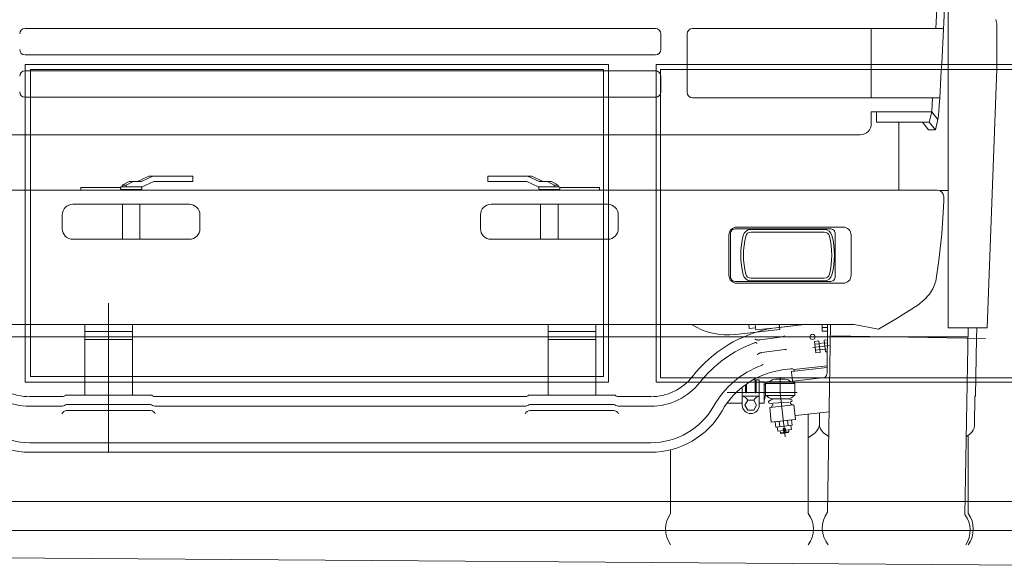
# Model space of a CAD drawing. Header units: metres. Extents: x -4 to 112, y -27 to 26.
# Tile 66 of 256: x 24.7 to 26.56, y -0.05 to 0.96. Entities that reach past the tile are written whole.
import ezdxf

# ---------------------------------------------------------------- set-up
doc = ezdxf.new("R2010")
doc.units = ezdxf.units.M
doc.header["$MEASUREMENT"] = 0
for name, color, linetype in [('10 Wand außen', 7, 'Continuous'), ('60 Auffüllung gesamt', 7, 'Continuous'), ('94 Genehmigungsplanung Bemaßung', 7, 'Continuous')]:
    doc.layers.add(name, color=color, linetype=linetype)
doc.styles.add('ERSTELLTER_STIL_2', font='arial.ttf')
doc.dimstyles.new('ERSTELLTER_STIL__1', dxfattribs={"dimtxt": 0.25, "dimasz": 0.19, "dimexe": 0.18, "dimexo": 0.1, "dimgap": 0, "dimtad": 1, "dimtih": 1, "dimtoh": 1, "dimzin": 0, "dimdsep": 46, "dimtxsty": 'ERSTELLTER_STIL_2', "dimblk": 'ARROWHEAD_6', "dimblk1": 'ARROWHEAD_6', "dimblk2": 'ARROWHEAD_6', "dimcen": 0.09, "dimclrd": 7, "dimclre": 7, "dimclrt": 7, "dimazin": 0, "dimtfac": 1, "dimtdec": 4, "dimtmove": 0, "dimatfit": 3, "dimfxl": 1, "dimtolj": 1, "dimtzin": 0, "dimarcsym": 0})

# ---------------------------------------------------------------- blocks, each defined once
blk = doc.blocks.new('*D38', base_point=(27236.1321, 0))
at = {"layer": '94 Genehmigungsplanung Bemaßung', "color": 7, "linetype": 'Continuous', "lineweight": 13}
for p, q in [((17.3411, 9.2531), (17.3411, 9.6281)), ((58.1625, 9.2531), (58.1625, 9.6281)), ((17.4411, 9.5406), (17.2411, 9.3406)), ((58.0625, 9.3406), (58.2625, 9.5406)), ((17.1911, 9.4406), (17.3411, 9.4406)), ((17.3411, 9.4406), (58.1625, 9.4406)), ((58.1625, 9.4406), (58.3125, 9.4406))]:
    blk.add_line(p, q, dxfattribs=at)
at = {"layer": '94 Genehmigungsplanung Bemaßung', "color": 7, "lineweight": 13, "insert": (37.3228, 9.4906), "char_height": 0.25, "attachment_point": 7, "style": 'ERSTELLTER_STIL_2'}
blk.add_mtext('\\A1;{\\pql;\\fArial|b0|i0|c0|p0;\\W1.000000;40,82}', dxfattribs=at)
blk = doc.blocks.new('ARROWHEAD_6')
at = {"color": 0, "linetype": 'Continuous', "lineweight": 0}
for p, q in [((-0.5, -0.5), (0.5, 0.5)), ((0, 0), (-1, 0))]:
    blk.add_line(p, q, dxfattribs=at)

msp = doc.modelspace()

# ---------------------------------------------------------------- linework, layer by layer
at = {"color": 7, "linetype": 'Continuous', "lineweight": 13}
for p, q in [((26.4524, 0.9998), (26.4524, 0.3821)), ((26.5442, 0.9529), (26.5442, 0.8715)), ((25.9005, 0.9472), (24.7112, 0.9472)), ((25.9104, 0.9372), (25.9104, 0.9073)), ((25.9604, 0.9372), (25.9604, 0.8264)), ((26.4437, 0.9472), (25.9704, 0.9472)), ((26.3074, 0.8164), (26.3074, 0.9472)), ((25.9005, 0.8973), (24.7112, 0.8973)), ((26.4298, 0.8795), (25.9604, 0.8795)), ((25.9005, 0.8673), (24.7112, 0.8673)), ((25.9104, 0.8573), (25.9104, 0.8274)), ((26.5263, 0.3821), (26.5442, 0.8712)), ((25.9005, 0.8174), (24.7112, 0.8174)), ((25.9704, 0.8164), (26.4366, 0.8164)), ((26.4219, 0.7896), (26.3074, 0.7896)), ((26.3074, 0.7896), (26.3074, 0.7676)), ((26.3175, 0.7896), (26.3175, 0.7706)), ((26.4219, 0.7896), (26.4169, 0.7706)), ((26.4219, 0.7896), (26.4334, 0.7751)), ((26.4169, 0.7706), (26.3175, 0.7706)), ((26.3595, 0.6422), (26.3595, 0.7706)), ((26.4039, 0.7706), (26.4154, 0.7561)), ((26.4169, 0.7706), (26.4284, 0.7561)), ((26.4334, 0.7751), (26.4284, 0.7561)), ((24.3251, 0.7467), (25.3058, 0.7467)), ((25.3058, 0.7467), (26.2866, 0.7467)), ((26.4154, 0.7561), (26.4284, 0.7561)), ((24.8946, 0.6513), (24.9076, 0.6582)), ((24.8946, 0.6513), (24.9021, 0.6513)), ((24.8946, 0.6483), (24.8946, 0.6513)), ((24.9021, 0.6513), (24.9151, 0.6582)), ((24.9021, 0.6483), (24.9021, 0.6513)), ((24.9076, 0.6582), (24.9307, 0.6582)), ((24.9232, 0.6582), (24.9448, 0.6682)), ((24.9307, 0.6582), (24.9523, 0.6682)), ((24.9324, 0.6483), (24.954, 0.6582)), ((24.9448, 0.6682), (25.0275, 0.6682)), ((24.954, 0.6582), (25.0275, 0.6582)), ((25.0275, 0.6582), (25.0275, 0.6682)), ((25.6668, 0.6682), (25.5841, 0.6682)), ((25.5841, 0.6582), (25.5841, 0.6682)), ((25.6576, 0.6582), (25.5841, 0.6582)), ((25.6793, 0.6483), (25.6576, 0.6582)), ((25.6809, 0.6582), (25.6593, 0.6682)), ((25.6884, 0.6582), (25.6668, 0.6682)), ((25.7041, 0.6582), (25.6809, 0.6582)), ((25.7095, 0.6513), (25.6966, 0.6582)), ((25.717, 0.6513), (25.7041, 0.6582)), ((25.7095, 0.6483), (25.7095, 0.6513)), ((25.717, 0.6513), (25.7095, 0.6513)), ((25.717, 0.6483), (25.717, 0.6513)), ((25.3058, 0.6422), (24.1797, 0.6422)), ((24.8164, 0.6422), (24.1797, 0.6422)), ((24.8914, 0.6472), (24.8164, 0.6472)), ((24.8164, 0.6422), (24.8164, 0.6472)), ((24.8913, 0.6448), (24.8913, 0.6468)), ((24.8928, 0.6483), (24.9324, 0.6483)), ((24.8928, 0.6433), (24.9298, 0.6433)), ((24.8948, 0.6423), (24.8948, 0.6422)), ((24.9278, 0.6423), (24.9278, 0.6422)), ((24.9313, 0.6448), (24.9313, 0.6468)), ((25.3058, 0.6422), (26.4319, 0.6422)), ((25.7188, 0.6483), (25.6793, 0.6483)), ((25.6803, 0.6448), (25.6803, 0.6468)), ((25.7188, 0.6433), (25.6818, 0.6433)), ((25.6838, 0.6423), (25.6838, 0.6422)), ((25.7168, 0.6423), (25.7168, 0.6422)), ((25.7202, 0.6472), (25.7952, 0.6472)), ((25.7203, 0.6448), (25.7203, 0.6468)), ((25.7952, 0.6422), (25.7952, 0.6472)), ((25.7952, 0.6422), (26.4319, 0.6422)), ((26.4524, 0.6415), (26.4361, 0.6415)), ((25.0212, 0.6153), (24.8014, 0.6153)), ((24.8948, 0.6153), (24.8948, 0.5493)), ((24.9278, 0.6153), (24.9278, 0.5493)), ((25.5904, 0.6153), (25.8102, 0.6153)), ((25.6838, 0.6153), (25.6838, 0.5493)), ((25.7168, 0.6153), (25.7168, 0.5493)), ((26.4439, 0.6093), (26.4444, 0.6237)), ((26.4444, 0.6237), (26.4444, 0.6297)), ((24.7815, 0.5693), (24.7815, 0.5953)), ((25.0411, 0.5693), (25.0411, 0.5953)), ((25.5705, 0.5693), (25.5705, 0.5953)), ((25.8301, 0.5693), (25.8301, 0.5953)), ((26.4406, 0.5593), (26.4439, 0.6093)), ((26.0805, 0.5678), (26.2189, 0.5678)), ((26.0805, 0.5628), (26.2189, 0.5628)), ((26.1358, 0.5693), (26.1358, 0.5678)), ((26.1378, 0.5693), (26.1378, 0.5678)), ((26.1407, 0.5693), (26.1407, 0.5678)), ((26.1587, 0.5693), (26.1587, 0.5678)), ((26.1617, 0.5693), (26.1617, 0.5678)), ((26.1637, 0.5693), (26.1637, 0.5678)), ((26.4353, 0.5094), (26.4406, 0.5593)), ((25.0212, 0.5493), (24.8014, 0.5493)), ((25.5904, 0.5493), (25.8102, 0.5493)), ((26.4296, 0.4704), (26.4353, 0.5094)), ((26.2189, 0.4759), (26.0805, 0.4759)), ((26.2189, 0.4709), (26.0805, 0.4709)), ((26.4239, 0.4555), (26.4296, 0.4704)), ((26.4177, 0.4455), (26.4239, 0.4555)), ((24.8689, 0.1474), (24.8689, 0.429)), ((26.3953, 0.425), (26.4072, 0.435)), ((26.4072, 0.435), (26.4177, 0.4455)), ((26.3567, 0.4005), (26.3953, 0.425)), ((26.321, 0.3796), (26.3567, 0.4005)), ((25.3058, 0.3885), (24.3365, 0.3885)), ((24.8239, 0.2553), (24.8239, 0.3885)), ((24.8239, 0.3751), (24.9138, 0.3751)), ((24.9138, 0.2553), (24.9138, 0.3885)), ((25.3058, 0.3885), (26.2751, 0.3885)), ((25.6978, 0.2553), (25.6978, 0.3885)), ((25.7877, 0.3751), (25.6978, 0.3751)), ((25.7877, 0.2553), (25.7877, 0.3885)), ((26.1348, 0.3792), (26.0516, 0.3697)), ((26.0764, 0.3885), (26.0773, 0.3811)), ((26.0892, 0.3824), (26.0773, 0.3811)), ((26.0885, 0.3885), (26.0897, 0.3781)), ((26.1343, 0.3831), (26.0897, 0.3781)), ((26.1818, 0.3885), (26.1217, 0.3817)), ((26.1337, 0.3885), (26.1348, 0.3792)), ((26.1818, 0.3885), (26.1343, 0.3831)), ((26.2148, 0.3761), (26.2149, 0.3885)), ((26.2248, 0.3829), (26.2148, 0.383)), ((26.2247, 0.376), (26.2148, 0.3761)), ((26.2241, 0.2976), (26.2248, 0.3885)), ((26.2309, 0.3885), (26.2247, 0.0342)), ((26.321, 0.3796), (26.2751, 0.3885)), ((26.4524, 0.3821), (26.5263, 0.3821)), ((26.4905, 0.3821), (26.4843, 0.0297)), ((26.5061, 0.3625), (26.5065, 0.3821)), ((26.4903, 0.3651), (24.1213, 0.3651)), ((24.8239, 0.3601), (24.9138, 0.3601)), ((25.7877, 0.3601), (25.6978, 0.3601)), ((26.141, 0.3655), (26.0977, 0.3594)), ((26.2005, 0.3565), (26.2085, 0.3574)), ((26.2005, 0.3565), (26.203, 0.3348)), ((26.2085, 0.3574), (26.2109, 0.3357)), ((26.2189, 0.3536), (26.209, 0.3525)), ((26.2184, 0.3586), (26.2246, 0.3593)), ((26.2184, 0.3586), (26.2209, 0.3368)), ((26.219, 0.3531), (26.2245, 0.3538)), ((26.5232, 0.3622), (26.2323, 0.3673)), ((26.5061, 0.3625), (26.5042, 0.2539)), ((26.1444, 0.3416), (26.101, 0.3355)), ((26.1972, 0.3451), (26.2279, 0.3486)), ((26.2011, 0.3511), (26.2091, 0.352)), ((26.2024, 0.3402), (26.2103, 0.3411)), ((26.203, 0.3348), (26.2109, 0.3357)), ((26.2203, 0.3417), (26.2104, 0.3406)), ((26.2202, 0.3422), (26.2244, 0.3427)), ((26.2209, 0.3368), (26.2244, 0.3372)), ((26.1555, 0.305), (26.1393, 0.3027)), ((26.157, 0.2988), (26.1589, 0.2824)), ((26.1579, 0.2999), (26.2241, 0.3074)), ((26.2242, 0.3104), (26.1615, 0.3033)), ((26.1615, 0.3033), (26.1618, 0.3003)), ((26.0883, 0.2842), (26.0848, 0.2842)), ((26.0883, 0.2842), (26.0883, 0.2602)), ((26.0903, 0.2842), (26.0903, 0.2602)), ((26.0963, 0.2842), (26.0903, 0.2842)), ((26.0963, 0.2842), (26.0963, 0.2363)), ((26.1052, 0.2802), (26.0963, 0.2802)), ((26.1052, 0.2802), (26.1052, 0.2403)), ((26.1082, 0.2772), (26.1112, 0.2802)), ((26.1603, 0.2802), (26.1112, 0.2802)), ((26.1447, 0.2852), (26.1268, 0.2852)), ((26.1358, 0.2602), (26.1358, 0.2889)), ((26.16, 0.2815), (26.1583, 0.2802)), ((26.16, 0.2815), (26.22, 0.2884)), ((26.1603, 0.2802), (26.1633, 0.2772)), ((26.1677, 0.2602), (26.0355, 0.2602)), ((26.0643, 0.2704), (26.0643, 0.2363)), ((26.0703, 0.2749), (26.0703, 0.2602)), ((26.0723, 0.2764), (26.0723, 0.2602)), ((26.1082, 0.2752), (26.1052, 0.2752)), ((26.1082, 0.2772), (26.1082, 0.2543)), ((26.1633, 0.2772), (26.1082, 0.2772)), ((26.1453, 0.1766), (26.1358, 0.2602)), ((26.1633, 0.2772), (26.1633, 0.2543)), ((24.7201, 0.2523), (24.7818, 0.2523)), ((24.787, 0.2553), (24.9508, 0.2553)), ((24.9559, 0.2523), (25.3058, 0.2523)), ((25.6557, 0.2523), (25.3058, 0.2523)), ((25.8247, 0.2553), (25.6609, 0.2553)), ((25.8916, 0.2523), (25.8298, 0.2523)), ((26.0643, 0.2533), (26.0963, 0.2533)), ((26.1082, 0.2543), (26.1052, 0.2453)), ((26.1633, 0.2543), (26.1082, 0.2543)), ((26.1218, 0.2483), (26.1145, 0.244)), ((26.1497, 0.2483), (26.1218, 0.2483)), ((26.1231, 0.24), (26.1523, 0.2419)), ((26.1497, 0.2483), (26.1567, 0.247)), ((26.1568, 0.2431), (26.1563, 0.243)), ((26.5022, 0.1978), (26.5032, 0.2529)), ((26.5032, 0.2529), (26.5042, 0.2539)), ((24.7201, 0.2343), (24.7818, 0.2343)), ((24.7897, 0.2373), (24.948, 0.2373)), ((24.7897, 0.226), (24.948, 0.226)), ((24.9559, 0.2343), (25.3058, 0.2343)), ((25.6557, 0.2343), (25.3058, 0.2343)), ((25.8219, 0.2373), (25.6636, 0.2373)), ((25.8219, 0.226), (25.6636, 0.226)), ((25.8916, 0.2343), (25.8298, 0.2343)), ((26.0643, 0.2403), (26.0355, 0.2403)), ((26.1052, 0.2403), (26.0963, 0.2403)), ((26.1151, 0.2403), (26.1203, 0.2392)), ((26.1159, 0.2318), (26.1615, 0.237)), ((26.119, 0.204), (26.1159, 0.2318)), ((26.1215, 0.2362), (26.1189, 0.2321)), ((26.1554, 0.2396), (26.1586, 0.2366)), ((26.1647, 0.2092), (26.1615, 0.237)), ((26.165, 0.2168), (26.228, 0.2239)), ((26.119, 0.204), (26.1647, 0.2092)), ((26.1573, 0.2083), (26.1264, 0.2048)), ((26.1275, 0.1949), (26.1264, 0.2048)), ((26.1353, 0.1958), (26.1341, 0.2057)), ((26.1507, 0.1975), (26.1496, 0.2075)), ((26.1585, 0.1984), (26.1573, 0.2083)), ((26.1887, 0.2195), (26.1887, 0.0319)), ((26.2097, 0.2218), (26.2097, 0.2003)), ((26.1585, 0.1984), (26.1275, 0.1949)), ((26.131, 0.1873), (26.1301, 0.1952)), ((26.1419, 0.1885), (26.131, 0.1873)), ((26.1364, 0.1839), (26.136, 0.1878)), ((26.1454, 0.1929), (26.1415, 0.1925)), ((26.1415, 0.1925), (26.1423, 0.1855)), ((26.1423, 0.1855), (26.1462, 0.186)), ((26.1462, 0.186), (26.1454, 0.1929)), ((26.1568, 0.1902), (26.1459, 0.189)), ((26.1523, 0.1857), (26.1518, 0.1896)), ((26.1568, 0.1902), (26.1559, 0.1981)), ((26.1523, 0.1857), (26.1364, 0.1839)), ((26.1364, 0.1839), (26.1375, 0.183)), ((26.1514, 0.1846), (26.1375, 0.183)), ((26.1514, 0.1846), (26.1523, 0.1857)), ((26.1887, 0.1746), (26.2017, 0.1843)), ((26.2272, 0.1772), (26.2177, 0.1843)), ((26.4869, 0.1768), (26.494, 0.1819)), ((26.4903, 0.1793), (26.4903, 0.0319)), ((24.7201, 0.1654), (25.3058, 0.1654)), ((25.8916, 0.1654), (25.3058, 0.1654)), ((25.929, 0.152), (25.929, 0.0319)), ((24.7201, 0.1474), (25.3058, 0.1474)), ((25.8916, 0.1474), (25.3058, 0.1474))]:
    msp.add_line(p, q, dxfattribs=at)
for points in [[(26.4034, 1.5801, -0.029085), (26.4306, 1.3289, -0.014079), (26.4346, 1.1441, -0.010326), (26.4293, 0.9472)], [(26.4458, 0.9978, -0.007076), (26.4349, 0.7896, -0.018251), (26.4334, 0.7751)]]:
    msp.add_lwpolyline(points, format="xyb", dxfattribs=at)
msp.add_lwpolyline([(26.423, 0.8164), (26.4219, 0.7896)], dxfattribs=at)
for points in [[(26.0539, 0.4664, -0.414214), (26.0389, 0.4814), (26.0389, 0.5573, -0.414214), (26.0539, 0.5723), (26.2546, 0.5723, -0.414214), (26.2696, 0.5573), (26.2696, 0.4814, -0.414214), (26.2546, 0.4664)], [(26.0519, 0.4694), (26.2296, 0.4694, 0.414214), (26.2396, 0.4794), (26.2396, 0.5593, 0.414214), (26.2296, 0.5693), (26.0519, 0.5693, 0.414214), (26.0419, 0.5593), (26.0419, 0.4794, 0.414214)]]:
    msp.add_lwpolyline(points, format="xyb", close=True, dxfattribs=at)
at = {"color": 7, "linetype": 'Continuous', "lineweight": 13, "flags": 128}
for points in [[(26.0875, 0.3539), (26.0875, 0.3539), (26.0876, 0.3539), (26.0876, 0.354), (26.0876, 0.354), (26.0877, 0.354), (26.0877, 0.354), (26.0877, 0.354), (26.0878, 0.354), (26.0878, 0.354), (26.0878, 0.354), (26.0879, 0.354), (26.0879, 0.354), (26.0879, 0.3541), (26.088, 0.3541), (26.088, 0.3541), (26.088, 0.3541), (26.0881, 0.3541), (26.0881, 0.3541), (26.0881, 0.3541), (26.0882, 0.3541), (26.0882, 0.3541), (26.0882, 0.3541), (26.0883, 0.3541), (26.0883, 0.3542), (26.0883, 0.3542), (26.0883, 0.3542), (26.0884, 0.3542), (26.0884, 0.3542), (26.0884, 0.3542), (26.0885, 0.3542), (26.0885, 0.3542), (26.0885, 0.3542), (26.0886, 0.3542), (26.0886, 0.3542), (26.0886, 0.3542), (26.0887, 0.3542), (26.0887, 0.3543), (26.0887, 0.3543), (26.0888, 0.3543), (26.0888, 0.3543), (26.0888, 0.3543), (26.0889, 0.3543), (26.0889, 0.3543), (26.0889, 0.3543), (26.089, 0.3543), (26.089, 0.3543), (26.089, 0.3543), (26.089, 0.3543), (26.0891, 0.3543), (26.0891, 0.3543), (26.0891, 0.3543), (26.0892, 0.3543), (26.0892, 0.3543), (26.0892, 0.3543), (26.0893, 0.3543), (26.0893, 0.3543), (26.0893, 0.3543), (26.0893, 0.3543), (26.0894, 0.3543), (26.0894, 0.3543), (26.0894, 0.3543), (26.0895, 0.3543), (26.0895, 0.3543), (26.0895, 0.3543), (26.0896, 0.3543), (26.0896, 0.3543), (26.0896, 0.3543), (26.0896, 0.3543), (26.0897, 0.3543), (26.0897, 0.3543), (26.0897, 0.3543), (26.0898, 0.3543), (26.0898, 0.3543), (26.0898, 0.3543), (26.0898, 0.3543), (26.0899, 0.3543), (26.0899, 0.3543), (26.0899, 0.3543), (26.09, 0.3543), (26.09, 0.3543), (26.09, 0.3543), (26.09, 0.3543), (26.0901, 0.3543), (26.0901, 0.3542), (26.0901, 0.3542), (26.0901, 0.3542), (26.0902, 0.3542), (26.0902, 0.3542), (26.0902, 0.3542), (26.0903, 0.3542), (26.0903, 0.3542), (26.0903, 0.3542), (26.0903, 0.3542), (26.0904, 0.3541), (26.0904, 0.3541), (26.0904, 0.3541), (26.0904, 0.3541), (26.0905, 0.3541), (26.0905, 0.3541), (26.0905, 0.3541), (26.0905, 0.354), (26.0906, 0.354), (26.0906, 0.354), (26.0906, 0.354), (26.0906, 0.354), (26.0907, 0.354), (26.0907, 0.3539), (26.0907, 0.3539), (26.0907, 0.3539), (26.0908, 0.3539), (26.0908, 0.3539), (26.0908, 0.3539), (26.0908, 0.3538), (26.0909, 0.3538), (26.0909, 0.3538), (26.0909, 0.3538), (26.0909, 0.3538), (26.091, 0.3537), (26.091, 0.3537), (26.091, 0.3537), (26.091, 0.3537), (26.091, 0.3537), (26.0911, 0.3536), (26.0911, 0.3536), (26.0911, 0.3536), (26.0911, 0.3536), (26.0912, 0.3535), (26.0912, 0.3535), (26.0912, 0.3535), (26.0912, 0.3535), (26.0913, 0.3535), (26.0913, 0.3534), (26.0913, 0.3534), (26.0913, 0.3534), (26.0913, 0.3534), (26.0914, 0.3533), (26.0914, 0.3533), (26.0914, 0.3533), (26.0914, 0.3533), (26.0915, 0.3532), (26.0915, 0.3532), (26.0915, 0.3532), (26.0915, 0.3532), (26.0916, 0.3531), (26.0916, 0.3531), (26.0916, 0.3531), (26.0916, 0.3531), (26.0916, 0.353), (26.0917, 0.353), (26.0917, 0.353), (26.0917, 0.353), (26.0917, 0.3529), (26.0918, 0.3529), (26.0918, 0.3529), (26.0918, 0.3529), (26.0918, 0.3528), (26.0918, 0.3528), (26.0919, 0.3528), (26.0919, 0.3528), (26.0919, 0.3527)], [(26.0977, 0.3594), (26.0976, 0.3594), (26.0976, 0.3594), (26.0975, 0.3594), (26.0974, 0.3594), (26.0974, 0.3593), (26.0973, 0.3593), (26.0973, 0.3593), (26.0972, 0.3593), (26.0971, 0.3593), (26.0971, 0.3593), (26.097, 0.3593), (26.0969, 0.3593), (26.0969, 0.3593), (26.0968, 0.3593), (26.0968, 0.3593), (26.0967, 0.3593), (26.0966, 0.3593), (26.0966, 0.3593), (26.0965, 0.3593), (26.0964, 0.3593), (26.0964, 0.3593), (26.0963, 0.3593), (26.0963, 0.3593), (26.0962, 0.3593), (26.0961, 0.3593), (26.0961, 0.3593), (26.096, 0.3593), (26.096, 0.3593), (26.0959, 0.3593), (26.0958, 0.3592), (26.0958, 0.3592), (26.0957, 0.3592), (26.0956, 0.3592), (26.0956, 0.3592), (26.0955, 0.3592), (26.0955, 0.3592), (26.0954, 0.3592), (26.0953, 0.3592), (26.0953, 0.3592), (26.0952, 0.3592), (26.0952, 0.3592), (26.0951, 0.3592), (26.095, 0.3592), (26.095, 0.3592), (26.0949, 0.3592), (26.0948, 0.3592), (26.0948, 0.3592), (26.0947, 0.3592), (26.0947, 0.3592), (26.0946, 0.3592), (26.0945, 0.3592), (26.0945, 0.3592), (26.0944, 0.3592), (26.0944, 0.3592), (26.0943, 0.3592), (26.0942, 0.3592), (26.0942, 0.3592), (26.0941, 0.3592), (26.0941, 0.3592), (26.094, 0.3592), (26.0939, 0.3592), (26.0939, 0.3592), (26.0938, 0.3592), (26.0937, 0.3592), (26.0937, 0.3592), (26.0936, 0.3592), (26.0936, 0.3592), (26.0935, 0.3592), (26.0934, 0.3593), (26.0934, 0.3593), (26.0933, 0.3593), (26.0933, 0.3593), (26.0932, 0.3593), (26.0931, 0.3593), (26.0931, 0.3593), (26.093, 0.3593), (26.093, 0.3593), (26.0929, 0.3593), (26.0928, 0.3593), (26.0928, 0.3593), (26.0927, 0.3593), (26.0927, 0.3593), (26.0926, 0.3593), (26.0925, 0.3593), (26.0925, 0.3593), (26.0924, 0.3594), (26.0924, 0.3594), (26.0923, 0.3594), (26.0923, 0.3594), (26.0922, 0.3594), (26.0921, 0.3594), (26.0921, 0.3594), (26.092, 0.3594), (26.092, 0.3594), (26.0919, 0.3594), (26.0918, 0.3595), (26.0918, 0.3595), (26.0917, 0.3595), (26.0917, 0.3595), (26.0916, 0.3595), (26.0915, 0.3595), (26.0915, 0.3595), (26.0914, 0.3595), (26.0914, 0.3596), (26.0913, 0.3596), (26.0913, 0.3596), (26.0912, 0.3596), (26.0911, 0.3596), (26.0911, 0.3596), (26.091, 0.3597), (26.091, 0.3597), (26.0909, 0.3597), (26.0908, 0.3597), (26.0908, 0.3597), (26.0907, 0.3597), (26.0907, 0.3598), (26.0906, 0.3598), (26.0906, 0.3598), (26.0905, 0.3598), (26.0904, 0.3598), (26.0904, 0.3599), (26.0903, 0.3599), (26.0903, 0.3599), (26.0902, 0.3599), (26.0902, 0.3599), (26.0901, 0.36), (26.09, 0.36), (26.09, 0.36), (26.0899, 0.36), (26.0899, 0.36), (26.0898, 0.3601), (26.0898, 0.3601), (26.0897, 0.3601), (26.0896, 0.3601), (26.0896, 0.3602), (26.0895, 0.3602), (26.0895, 0.3602), (26.0894, 0.3602), (26.0894, 0.3603), (26.0893, 0.3603), (26.0893, 0.3603), (26.0892, 0.3603), (26.0891, 0.3603), (26.0891, 0.3604), (26.089, 0.3604), (26.089, 0.3604), (26.0889, 0.3604), (26.0889, 0.3605), (26.0888, 0.3605), (26.0887, 0.3605), (26.0887, 0.3605), (26.0886, 0.3606), (26.0886, 0.3606), (26.0885, 0.3606), (26.0885, 0.3606), (26.0884, 0.3607), (26.0883, 0.3607), (26.0883, 0.3607), (26.0882, 0.3607), (26.0882, 0.3608)], [(26.141, 0.3655), (26.1411, 0.3655), (26.1411, 0.3655), (26.1411, 0.3655), (26.1411, 0.3655), (26.1411, 0.3655), (26.1412, 0.3655), (26.1412, 0.3655), (26.1412, 0.3655), (26.1412, 0.3655), (26.1413, 0.3655), (26.1413, 0.3655), (26.1413, 0.3655), (26.1413, 0.3655), (26.1413, 0.3655), (26.1414, 0.3656), (26.1414, 0.3656), (26.1414, 0.3656), (26.1414, 0.3656), (26.1414, 0.3656), (26.1415, 0.3656), (26.1415, 0.3656), (26.1415, 0.3656), (26.1415, 0.3656), (26.1415, 0.3656), (26.1416, 0.3656), (26.1416, 0.3656), (26.1416, 0.3656), (26.1416, 0.3656), (26.1416, 0.3656), (26.1417, 0.3656), (26.1417, 0.3657), (26.1417, 0.3657), (26.1417, 0.3657), (26.1417, 0.3657), (26.1418, 0.3657), (26.1418, 0.3657), (26.1418, 0.3657), (26.1418, 0.3657), (26.1418, 0.3657), (26.1419, 0.3657), (26.1419, 0.3657), (26.1419, 0.3657), (26.1419, 0.3657), (26.1419, 0.3657), (26.1419, 0.3658), (26.142, 0.3658), (26.142, 0.3658), (26.142, 0.3658), (26.142, 0.3658), (26.142, 0.3658), (26.1421, 0.3658), (26.1421, 0.3658), (26.1421, 0.3658), (26.1421, 0.3658), (26.1421, 0.3658), (26.1422, 0.3658), (26.1422, 0.3659), (26.1422, 0.3659), (26.1422, 0.3659), (26.1422, 0.3659), (26.1422, 0.3659), (26.1423, 0.3659), (26.1423, 0.3659), (26.1423, 0.3659), (26.1423, 0.3659), (26.1423, 0.3659), (26.1424, 0.3659), (26.1424, 0.3659), (26.1424, 0.366), (26.1424, 0.366), (26.1424, 0.366), (26.1424, 0.366), (26.1425, 0.366), (26.1425, 0.366), (26.1425, 0.366), (26.1425, 0.366), (26.1425, 0.366), (26.1426, 0.366), (26.1426, 0.3661), (26.1426, 0.3661), (26.1426, 0.3661), (26.1426, 0.3661), (26.1426, 0.3661), (26.1427, 0.3661), (26.1427, 0.3661), (26.1427, 0.3661), (26.1427, 0.3661), (26.1427, 0.3662), (26.1427, 0.3662), (26.1428, 0.3662), (26.1428, 0.3662), (26.1428, 0.3662), (26.1428, 0.3662), (26.1428, 0.3662), (26.1428, 0.3662), (26.1429, 0.3663), (26.1429, 0.3663), (26.1429, 0.3663), (26.1429, 0.3663), (26.1429, 0.3663), (26.1429, 0.3663), (26.1429, 0.3663), (26.143, 0.3663), (26.143, 0.3664), (26.143, 0.3664), (26.143, 0.3664), (26.143, 0.3664), (26.143, 0.3664), (26.143, 0.3664), (26.1431, 0.3664), (26.1431, 0.3665), (26.1431, 0.3665), (26.1431, 0.3665), (26.1431, 0.3665), (26.1431, 0.3665), (26.1432, 0.3665), (26.1432, 0.3665), (26.1432, 0.3666), (26.1432, 0.3666), (26.1432, 0.3666), (26.1432, 0.3666), (26.1432, 0.3666), (26.1433, 0.3666), (26.1433, 0.3667), (26.1433, 0.3667), (26.1433, 0.3667), (26.1433, 0.3667), (26.1433, 0.3667), (26.1433, 0.3667), (26.1433, 0.3667), (26.1434, 0.3668), (26.1434, 0.3668), (26.1434, 0.3668), (26.1434, 0.3668), (26.1434, 0.3668), (26.1434, 0.3668), (26.1434, 0.3669), (26.1435, 0.3669), (26.1435, 0.3669), (26.1435, 0.3669), (26.1435, 0.3669), (26.1435, 0.3669), (26.1435, 0.367), (26.1435, 0.367), (26.1436, 0.367), (26.1436, 0.367), (26.1436, 0.367), (26.1436, 0.367), (26.1436, 0.367), (26.1436, 0.3671), (26.1436, 0.3671), (26.1436, 0.3671), (26.1437, 0.3671), (26.1437, 0.3671), (26.1437, 0.3671), (26.1437, 0.3672), (26.1437, 0.3672), (26.1437, 0.3672), (26.1437, 0.3672), (26.1438, 0.3672)], [(26.101, 0.3355), (26.101, 0.3355), (26.1009, 0.3355), (26.1009, 0.3355), (26.1008, 0.3355), (26.1007, 0.3355), (26.1007, 0.3354), (26.1006, 0.3354), (26.1006, 0.3354), (26.1005, 0.3354), (26.1004, 0.3354), (26.1004, 0.3354), (26.1003, 0.3354), (26.1002, 0.3354), (26.1002, 0.3353), (26.1001, 0.3353), (26.1001, 0.3353), (26.1, 0.3353), (26.0999, 0.3353), (26.0999, 0.3353), (26.0998, 0.3353), (26.0998, 0.3353), (26.0997, 0.3352), (26.0996, 0.3352), (26.0996, 0.3352), (26.0995, 0.3352), (26.0995, 0.3352), (26.0994, 0.3352), (26.0993, 0.3352), (26.0993, 0.3351), (26.0992, 0.3351), (26.0992, 0.3351), (26.0991, 0.3351), (26.099, 0.3351), (26.099, 0.3351), (26.0989, 0.3351), (26.0989, 0.335), (26.0988, 0.335), (26.0987, 0.335), (26.0987, 0.335), (26.0986, 0.335), (26.0986, 0.335), (26.0985, 0.3349), (26.0984, 0.3349), (26.0984, 0.3349), (26.0983, 0.3349), (26.0983, 0.3349), (26.0982, 0.3349), (26.0981, 0.3349), (26.0981, 0.3348), (26.098, 0.3348), (26.098, 0.3348), (26.0979, 0.3348), (26.0979, 0.3348), (26.0978, 0.3348), (26.0977, 0.3347), (26.0977, 0.3347), (26.0976, 0.3347), (26.0976, 0.3347), (26.0975, 0.3347), (26.0974, 0.3346), (26.0974, 0.3346), (26.0973, 0.3346), (26.0973, 0.3346), (26.0972, 0.3346), (26.0972, 0.3345), (26.0971, 0.3345), (26.097, 0.3345), (26.097, 0.3345), (26.0969, 0.3345), (26.0969, 0.3344), (26.0968, 0.3344), (26.0968, 0.3344), (26.0967, 0.3344), (26.0966, 0.3344), (26.0966, 0.3343), (26.0965, 0.3343), (26.0965, 0.3343), (26.0964, 0.3343), (26.0964, 0.3343), (26.0963, 0.3342), (26.0963, 0.3342), (26.0962, 0.3342), (26.0961, 0.3342), (26.0961, 0.3341), (26.096, 0.3341), (26.096, 0.3341), (26.0959, 0.3341), (26.0959, 0.334), (26.0958, 0.334), (26.0958, 0.334), (26.0957, 0.334), (26.0957, 0.3339), (26.0956, 0.3339), (26.0955, 0.3339), (26.0955, 0.3339), (26.0954, 0.3338), (26.0954, 0.3338), (26.0953, 0.3338), (26.0953, 0.3337), (26.0952, 0.3337), (26.0952, 0.3337), (26.0951, 0.3337), (26.0951, 0.3336), (26.095, 0.3336), (26.095, 0.3336), (26.0949, 0.3335), (26.0949, 0.3335), (26.0948, 0.3335), (26.0948, 0.3334), (26.0947, 0.3334), (26.0947, 0.3334), (26.0946, 0.3333), (26.0946, 0.3333), (26.0945, 0.3333), (26.0945, 0.3332), (26.0944, 0.3332), (26.0944, 0.3332), (26.0943, 0.3331), (26.0943, 0.3331), (26.0942, 0.3331), (26.0942, 0.333), (26.0941, 0.333), (26.0941, 0.333), (26.094, 0.3329), (26.094, 0.3329), (26.0939, 0.3329), (26.0939, 0.3328), (26.0938, 0.3328), (26.0938, 0.3328), (26.0937, 0.3327), (26.0937, 0.3327), (26.0936, 0.3326), (26.0936, 0.3326), (26.0935, 0.3326), (26.0935, 0.3325), (26.0934, 0.3325), (26.0934, 0.3325), (26.0933, 0.3324), (26.0933, 0.3324), (26.0932, 0.3323), (26.0932, 0.3323), (26.0931, 0.3323), (26.0931, 0.3322), (26.093, 0.3322), (26.093, 0.3322), (26.0929, 0.3321), (26.0929, 0.3321), (26.0929, 0.332), (26.0928, 0.332), (26.0928, 0.332), (26.0927, 0.3319), (26.0927, 0.3319), (26.0926, 0.3318), (26.0926, 0.3318), (26.0925, 0.3318), (26.0925, 0.3317), (26.0924, 0.3317), (26.0924, 0.3316), (26.0923, 0.3316), (26.0923, 0.3316)], [(26.1444, 0.3416), (26.1444, 0.3416), (26.1444, 0.3416), (26.1445, 0.3416), (26.1445, 0.3416), (26.1445, 0.3416), (26.1445, 0.3416), (26.1445, 0.3416), (26.1446, 0.3416), (26.1446, 0.3416), (26.1446, 0.3416), (26.1446, 0.3416), (26.1447, 0.3416), (26.1447, 0.3416), (26.1447, 0.3416), (26.1447, 0.3416), (26.1447, 0.3416), (26.1448, 0.3416), (26.1448, 0.3416), (26.1448, 0.3416), (26.1448, 0.3416), (26.1448, 0.3416), (26.1449, 0.3416), (26.1449, 0.3416), (26.1449, 0.3416), (26.1449, 0.3416), (26.1449, 0.3416), (26.145, 0.3416), (26.145, 0.3416), (26.145, 0.3416), (26.145, 0.3416), (26.1451, 0.3416), (26.1451, 0.3416), (26.1451, 0.3416), (26.1451, 0.3416), (26.1451, 0.3416), (26.1452, 0.3416), (26.1452, 0.3416), (26.1452, 0.3416), (26.1452, 0.3416), (26.1452, 0.3416), (26.1453, 0.3416), (26.1453, 0.3416), (26.1453, 0.3416), (26.1453, 0.3416), (26.1453, 0.3416), (26.1454, 0.3416), (26.1454, 0.3416), (26.1454, 0.3416), (26.1454, 0.3416), (26.1454, 0.3416), (26.1455, 0.3416), (26.1455, 0.3416), (26.1455, 0.3416), (26.1455, 0.3416), (26.1455, 0.3416), (26.1456, 0.3416), (26.1456, 0.3416), (26.1456, 0.3416), (26.1456, 0.3415), (26.1457, 0.3415), (26.1457, 0.3415), (26.1457, 0.3415), (26.1457, 0.3415), (26.1457, 0.3415), (26.1458, 0.3415), (26.1458, 0.3415), (26.1458, 0.3415), (26.1458, 0.3415), (26.1458, 0.3415), (26.1459, 0.3415), (26.1459, 0.3415), (26.1459, 0.3415), (26.1459, 0.3415), (26.1459, 0.3415), (26.1459, 0.3415), (26.146, 0.3415), (26.146, 0.3415), (26.146, 0.3415), (26.146, 0.3415), (26.146, 0.3415), (26.1461, 0.3415), (26.1461, 0.3414), (26.1461, 0.3414), (26.1461, 0.3414), (26.1461, 0.3414), (26.1462, 0.3414), (26.1462, 0.3414), (26.1462, 0.3414), (26.1462, 0.3414), (26.1462, 0.3414), (26.1463, 0.3414), (26.1463, 0.3414), (26.1463, 0.3414), (26.1463, 0.3414), (26.1463, 0.3414), (26.1464, 0.3414), (26.1464, 0.3413), (26.1464, 0.3413), (26.1464, 0.3413), (26.1464, 0.3413), (26.1464, 0.3413), (26.1465, 0.3413), (26.1465, 0.3413), (26.1465, 0.3413), (26.1465, 0.3413), (26.1465, 0.3413), (26.1466, 0.3413), (26.1466, 0.3412), (26.1466, 0.3412), (26.1466, 0.3412), (26.1466, 0.3412), (26.1466, 0.3412), (26.1467, 0.3412), (26.1467, 0.3412), (26.1467, 0.3412), (26.1467, 0.3412), (26.1467, 0.3412), (26.1468, 0.3411), (26.1468, 0.3411), (26.1468, 0.3411), (26.1468, 0.3411), (26.1468, 0.3411), (26.1468, 0.3411), (26.1469, 0.3411), (26.1469, 0.3411), (26.1469, 0.3411), (26.1469, 0.3411), (26.1469, 0.341), (26.1469, 0.341), (26.147, 0.341), (26.147, 0.341), (26.147, 0.341), (26.147, 0.341), (26.147, 0.341), (26.1471, 0.341), (26.1471, 0.341), (26.1471, 0.3409), (26.1471, 0.3409), (26.1471, 0.3409), (26.1471, 0.3409), (26.1472, 0.3409), (26.1472, 0.3409), (26.1472, 0.3409), (26.1472, 0.3409), (26.1472, 0.3408), (26.1472, 0.3408), (26.1473, 0.3408), (26.1473, 0.3408), (26.1473, 0.3408), (26.1473, 0.3408), (26.1473, 0.3408), (26.1473, 0.3408), (26.1474, 0.3407), (26.1474, 0.3407), (26.1474, 0.3407), (26.1474, 0.3407), (26.1474, 0.3407), (26.1474, 0.3407), (26.1475, 0.3407), (26.1475, 0.3407)], [(26.1004, 0.3112), (26.1004, 0.3113), (26.1004, 0.3113), (26.1004, 0.3113), (26.1005, 0.3113), (26.1005, 0.3113), (26.1005, 0.3113), (26.1005, 0.3113), (26.1006, 0.3113), (26.1006, 0.3113), (26.1006, 0.3114), (26.1006, 0.3114), (26.1006, 0.3114), (26.1007, 0.3114), (26.1007, 0.3114), (26.1007, 0.3114), (26.1007, 0.3114), (26.1008, 0.3114), (26.1008, 0.3114), (26.1008, 0.3114), (26.1008, 0.3115), (26.1008, 0.3115), (26.1009, 0.3115), (26.1009, 0.3115), (26.1009, 0.3115), (26.1009, 0.3115), (26.101, 0.3115), (26.101, 0.3115), (26.101, 0.3115), (26.101, 0.3116), (26.101, 0.3116), (26.1011, 0.3116), (26.1011, 0.3116), (26.1011, 0.3116), (26.1011, 0.3116), (26.1011, 0.3116), (26.1012, 0.3116), (26.1012, 0.3116), (26.1012, 0.3117), (26.1012, 0.3117), (26.1013, 0.3117), (26.1013, 0.3117), (26.1013, 0.3117), (26.1013, 0.3117), (26.1013, 0.3117), (26.1014, 0.3117), (26.1014, 0.3118), (26.1014, 0.3118), (26.1014, 0.3118), (26.1014, 0.3118), (26.1015, 0.3118), (26.1015, 0.3118), (26.1015, 0.3118), (26.1015, 0.3118), (26.1015, 0.3119), (26.1016, 0.3119), (26.1016, 0.3119), (26.1016, 0.3119), (26.1016, 0.3119), (26.1016, 0.3119), (26.1017, 0.3119), (26.1017, 0.312), (26.1017, 0.312), (26.1017, 0.312), (26.1017, 0.312), (26.1017, 0.312), (26.1018, 0.312), (26.1018, 0.312), (26.1018, 0.3121), (26.1018, 0.3121), (26.1018, 0.3121), (26.1019, 0.3121), (26.1019, 0.3121), (26.1019, 0.3121), (26.1019, 0.3121), (26.1019, 0.3122), (26.1019, 0.3122), (26.102, 0.3122), (26.102, 0.3122), (26.102, 0.3122), (26.102, 0.3122), (26.102, 0.3123), (26.102, 0.3123), (26.1021, 0.3123), (26.1021, 0.3123), (26.1021, 0.3123), (26.1021, 0.3123), (26.1021, 0.3124), (26.1021, 0.3124), (26.1021, 0.3124), (26.1022, 0.3124), (26.1022, 0.3124), (26.1022, 0.3125), (26.1022, 0.3125), (26.1022, 0.3125), (26.1022, 0.3125), (26.1022, 0.3125), (26.1023, 0.3125), (26.1023, 0.3126), (26.1023, 0.3126), (26.1023, 0.3126), (26.1023, 0.3126), (26.1023, 0.3126), (26.1023, 0.3127), (26.1024, 0.3127), (26.1024, 0.3127), (26.1024, 0.3127), (26.1024, 0.3127), (26.1024, 0.3128), (26.1024, 0.3128), (26.1024, 0.3128), (26.1024, 0.3128), (26.1024, 0.3128), (26.1025, 0.3129), (26.1025, 0.3129), (26.1025, 0.3129), (26.1025, 0.3129), (26.1025, 0.3129), (26.1025, 0.313), (26.1025, 0.313), (26.1025, 0.313), (26.1025, 0.313), (26.1026, 0.3131), (26.1026, 0.3131), (26.1026, 0.3131), (26.1026, 0.3131), (26.1026, 0.3131), (26.1026, 0.3132), (26.1026, 0.3132), (26.1026, 0.3132), (26.1026, 0.3132), (26.1027, 0.3133), (26.1027, 0.3133), (26.1027, 0.3133), (26.1027, 0.3133), (26.1027, 0.3133), (26.1027, 0.3134), (26.1027, 0.3134), (26.1027, 0.3134), (26.1027, 0.3134), (26.1027, 0.3135), (26.1028, 0.3135), (26.1028, 0.3135), (26.1028, 0.3135), (26.1028, 0.3135), (26.1028, 0.3136), (26.1028, 0.3136), (26.1028, 0.3136), (26.1028, 0.3136), (26.1028, 0.3137), (26.1028, 0.3137), (26.1028, 0.3137), (26.1029, 0.3137), (26.1029, 0.3137), (26.1029, 0.3138), (26.1029, 0.3138), (26.1029, 0.3138), (26.1029, 0.3138), (26.1029, 0.3139), (26.1029, 0.3139), (26.1029, 0.3139)]]:
    msp.add_lwpolyline(points, dxfattribs=at)
at = {"color": 7, "linetype": 'Continuous', "lineweight": 13}
msp.add_lwpolyline([(26.0858, 0.2458), (26.0912, 0.2363), (26.0858, 0.2268), (26.0748, 0.2268), (26.0693, 0.2363), (26.0748, 0.2458)], close=True, dxfattribs=at)
msp.add_circle((26.1967, 0.3651), 0.00499, dxfattribs=at)
for centre, radius, start, end in [((26.5143, 0.9529), 0.03, 0, 21.3848), ((24.7112, 0.9372), 0.00999, 90, 180), ((25.9005, 0.9372), 0.00999, 0, 90), ((25.9704, 0.9372), 0.00999, 90, 180), ((24.7112, 0.9073), 0.00999, 180, 270), ((25.9005, 0.9073), 0.00999, 270, 0), ((24.7112, 0.8573), 0.00999, 90, 180), ((25.9005, 0.8573), 0.00999, 0, 90), ((24.7112, 0.8274), 0.00999, 180, 270), ((25.9005, 0.8274), 0.00999, 270, 0), ((25.9704, 0.8264), 0.00999, 180, 270), ((26.2866, 0.7676), 0.0209, 270, 0), ((24.8928, 0.6468), 0.0015, 90, 180), ((24.8928, 0.6448), 0.0015, 180, 270), ((24.8938, 0.6423), 0.000999, 0, 90), ((24.9288, 0.6423), 0.000999, 90, 180), ((24.9298, 0.6468), 0.0015, 0, 90), ((24.9298, 0.6448), 0.0015, 270, 0), ((25.6818, 0.6468), 0.0015, 90, 180), ((25.6818, 0.6448), 0.0015, 180, 270), ((25.6828, 0.6423), 0.000999, 0, 90), ((25.7178, 0.6423), 0.000999, 90, 180), ((25.7188, 0.6468), 0.0015, 0, 90), ((25.7188, 0.6448), 0.0015, 270, 0), ((26.4319, 0.6297), 0.0125, 0, 90), ((24.8014, 0.5953), 0.02, 90, 180), ((25.0212, 0.5953), 0.02, 0, 90), ((25.5904, 0.5953), 0.02, 90, 180), ((25.8102, 0.5953), 0.02, 0, 90), ((24.8014, 0.5693), 0.02, 180, 270), ((25.0212, 0.5693), 0.02, 270, 0), ((25.5904, 0.5693), 0.02, 180, 270), ((25.8102, 0.5693), 0.02, 270, 0), ((26.0805, 0.5528), 0.015, 90, 165.632), ((26.0805, 0.5528), 0.00999, 90, 165.632), ((26.2189, 0.5528), 0.015, 14.368, 90), ((26.2189, 0.5528), 0.00999, 14.368, 90), ((26.2112, 0.5194), 0.1498, 165.632, 194.368), ((26.2112, 0.5194), 0.1448, 165.632, 194.368), ((26.0883, 0.5194), 0.1448, 345.632, 14.368), ((26.0883, 0.5194), 0.1498, 345.632, 14.368), ((26.0805, 0.4859), 0.00999, 194.368, 270), ((26.2189, 0.4859), 0.00999, 270, 345.632), ((26.0805, 0.4859), 0.015, 194.368, 270), ((26.2189, 0.4859), 0.015, 270, 345.632), ((26.0369, 0.4987), 0.1298, 238.0295, 276.5), ((26.1663, 0.136), 0.2497, 100.3034, 141.8165), ((26.1663, 0.136), 0.2317, 109.8887, 141.8165), ((26.1608, 0.1494), 0.1728, 110.4837, 150.4261), ((26.1608, 0.1494), 0.1548, 98, 150.4261), ((26.1566, 0.297), 0.00799, 51.6365, 98), ((26.158, 0.2989), 0.000999, 96.5, 186.5), ((26.2112, 0.2977), 0.0129, 310.1645, 359.4252), ((24.7201, 0.3521), 0.1179, 218.1835, 270), ((24.7201, 0.3521), 0.0999, 218.1835, 270), ((25.8916, 0.3521), 0.0999, 270, 321.8165), ((25.8916, 0.3521), 0.1179, 270, 321.8165), ((26.0893, 0.2842), 0.000999, 180, 0), ((26.1268, 0.2702), 0.015, 90, 138.1897), ((26.1447, 0.2702), 0.015, 41.8103, 90), ((26.1599, 0.2825), 0.000999, 186.5, 276.5), ((26.0713, 0.2602), 0.000999, 180, 0), ((26.0893, 0.2602), 0.000999, 180, 0), ((24.7818, 0.2583), 0.00599, 270, 330), ((24.9559, 0.2583), 0.00599, 210, 270), ((25.6557, 0.2583), 0.00599, 270, 330), ((25.8298, 0.2583), 0.00599, 210, 270), ((26.059, 0.2347), 0.0193, 35.0023, 74.0006), ((26.1016, 0.2347), 0.0193, 105.9994, 144.9977), ((26.1218, 0.2632), 0.015, 216.8699, 270), ((26.1155, 0.2423), 0.002, 120.5047, 258.1424), ((26.1497, 0.2632), 0.015, 270, 323.1301), ((26.1568, 0.241), 0.002, 105.5924, 226.3056), ((26.1563, 0.245), 0.002, 285.5924, 79.6677), ((24.7201, 0.3022), 0.1548, 209.5739, 270), ((24.7201, 0.3022), 0.1368, 209.5739, 270), ((24.7906, 0.2149), 0.0111, 94.8011, 152.6617), ((24.7818, 0.2403), 0.00599, 270, 311.4096), ((24.7897, 0.2313), 0.00599, 90, 131.4096), ((24.948, 0.2313), 0.00599, 48.5904, 90), ((24.9471, 0.2149), 0.0111, 27.3383, 85.1989), ((24.9559, 0.2403), 0.00599, 228.5904, 270), ((25.6645, 0.2149), 0.0111, 94.8011, 152.6617), ((25.6557, 0.2403), 0.00599, 270, 311.4096), ((25.6636, 0.2313), 0.00599, 90, 131.4096), ((25.8219, 0.2313), 0.00599, 48.5904, 90), ((25.821, 0.2149), 0.0111, 27.3383, 85.1989), ((25.8298, 0.2403), 0.00599, 228.5904, 270), ((25.8916, 0.3022), 0.1368, 270, 330.4261), ((25.8916, 0.3022), 0.1548, 270, 330.4261), ((26.0803, 0.2363), 0.016, 180, 0), ((26.1199, 0.2373), 0.002, 326.6944, 78.1424), ((26.1897, 0.2003), 0.02, 306.8351, 0), ((26.2296, 0.2003), 0.02, 180, 233.1649), ((26.4823, 0.1981), 0.02, 305.8351, 359), ((25.9692, 0.0023), 0.0499, 143.559, 216.441), ((26.1485, 0.0023), 0.0499, 323.559, 36.441), ((26.2649, 0.0045), 0.0499, 143.559, 219.7315), ((26.4442, 0), 0.0499, 326.7401, 36.441), ((26.4501, 0.0023), 0.0499, 323.559, 36.441)]:
    msp.add_arc(centre, radius, start, end, dxfattribs=at)
at = {"layer": '10 Wand außen', "color": 7, "linetype": 'Continuous', "lineweight": 13}
for p, q in [((24.7116, 0.8795), (24.7116, 0.2795)), ((25.8116, 0.8795), (24.7116, 0.8795)), ((25.8116, 0.8795), (25.8116, 0.2795)), ((25.9016, 0.2795), (25.9016, 0.8795)), ((25.9016, 0.8795), (27.0016, 0.8795)), ((24.7218, 0.8696), (25.8023, 0.8696)), ((24.7218, 0.2901), (24.7218, 0.8696)), ((25.8023, 0.8696), (25.8023, 0.2901)), ((25.9099, 0.2876), (25.9099, 0.8696)), ((25.9099, 0.8696), (26.9939, 0.8696)), ((24.7116, 0.2795), (25.8116, 0.2795)), ((24.7218, 0.2901), (25.8023, 0.2901)), ((25.9016, 0.2795), (27.0016, 0.2795)), ((26.9939, 0.2876), (25.9099, 0.2876)), ((23.4216, 0.0542), (27.0993, 0.0542)), ((27.1511, 0), (23.3511, 0))]:
    msp.add_line(p, q, dxfattribs=at)
at = {"layer": '60 Auffüllung gesamt', "color": 8, "linetype": 'Continuous', "lineweight": 18}
msp.add_line((42.0877, -0.1735), (17.1837, 0), dxfattribs=at)

# ---------------------------------------------------------------- dimensions: what is measured, and where the dimension line sits
at = {"layer": '94 Genehmigungsplanung Bemaßung', "color": 7, "linetype": 'Continuous', "lineweight": 13}
dim = msp.add_linear_dim(base=(58.1625, 9.4406), p1=(17.3411, 1.2), p2=(58.1625, -0.1), dimstyle='ERSTELLTER_STIL__1', dxfattribs=at)
dim.commit()
dim.dimension.update_dxf_attribs({"geometry": '*D38', "text_midpoint": (37.7416, 9.6156), "dimtype": 160})

doc.saveas('drawing.dxf')
